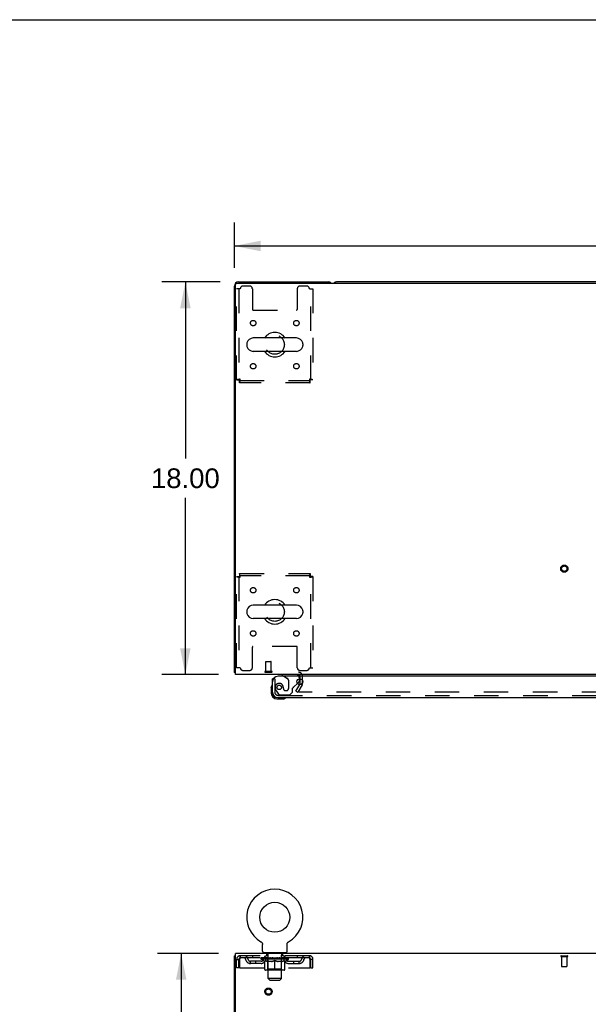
# Model space of a CAD drawing. Header units: inches. Extents: x 0 to 204, y 0 to 132.
# Tile 57 of 118: x 52 to 78, y 87 to 132. Entities that reach past the tile are written whole.
import ezdxf

# ---------------------------------------------------------------- set-up
doc = ezdxf.new("R2010")
doc.units = ezdxf.units.IN
doc.header["$LTSCALE"] = 11.243375
doc.header["$MEASUREMENT"] = 0
doc.linetypes.add('HIDDEN', pattern=[0.2, 0.1, -0.1])
doc.layers.get('0').update_dxf_attribs({"linetype": 'CONTINUOUS'})
for name, color, linetype in [('DEFAULT_2', 8, 'HIDDEN'), ('DIMENSIONS', 7, 'CONTINUOUS'), ('DOOR_ASSEMBLY', 7, 'CONTINUOUS')]:
    doc.layers.add(name, color=color, linetype=linetype)
doc.styles.get("Standard").update_dxf_attribs({"font": 'arial.ttf'})
doc.dimstyles.new('DIMSTYLE_1', dxfattribs={"dimtxt": 0.901875, "dimasz": 1.2025, "dimexe": 0.09, "dimexo": 0.07, "dimgap": 0.0375, "dimtad": 0, "dimtih": 1, "dimtoh": 1, "dimzin": 4, "dimdsep": 46, "dimtxsty": 'Standard', "dimblk": '_FILLED', "dimblk1": '_FILLED', "dimblk2": '_FILLED', "dimcen": 0.09, "dimadec": 3, "dimazin": 1, "dimtfac": 1, "dimtdec": 3, "dimtofl": 0, "dimtmove": 0, "dimatfit": 3, "dimldrblk": '_FILLED', "dimfxl": 0, "dimtolj": 1, "dimtzin": 4, "dimarcsym": 0})

# ---------------------------------------------------------------- blocks, each defined once
blk = doc.blocks.new('_FILLED')
at = {"color": 0, "linetype": 'ByBlock'}
blk.add_solid([(0, 0), (-1, 0.2), (-1, -0.2)], dxfattribs=at)
blk = doc.blocks.new('*D1')
at = {"layer": 'DIMENSIONS', "color": 2, "linetype": 'Continuous'}
for p, q in [((61.979, 120.901), (61.979, 122.982)), ((102.229, 120.901), (102.229, 122.982)), ((61.979, 121.9), (80.077, 121.9)), ((102.229, 121.9), (84.13, 121.9))]:
    blk.add_line(p, q, dxfattribs=at)
at = {"layer": 'DIMENSIONS', "color": 2, "linetype": 'Continuous', "xscale": 1.2025, "yscale": 1.2025, "zscale": 1.2025, "rotation": 180}
blk.add_blockref('_FILLED', (61.979, 121.9), dxfattribs=at)
at = {"layer": 'DIMENSIONS', "color": 2, "linetype": 'Continuous', "xscale": 1.2025, "yscale": 1.2025, "zscale": 1.2025}
blk.add_blockref('_FILLED', (102.229, 121.9), dxfattribs=at)
at = {"layer": 'DIMENSIONS', "color": 2, "linetype": 'Continuous', "insert": (82.104, 122.351), "char_height": 0.9019, "width": 3.15153, "attachment_point": 2, "line_spacing_factor": 0.9}
blk.add_mtext('40.25', dxfattribs=at)
blk = doc.blocks.new('*D7')
at = {"layer": 'DIMENSIONS', "color": 2, "linetype": 'Continuous'}
for p, q in [((61.326, 120.249), (58.649, 120.249)), ((59.731, 120.249), (59.731, 112.15)), ((59.731, 102.249), (59.731, 110.347)), ((61.249, 102.249), (58.649, 102.249))]:
    blk.add_line(p, q, dxfattribs=at)
at = {"layer": 'DIMENSIONS', "color": 2, "linetype": 'Continuous', "xscale": 1.2025, "yscale": 1.2025, "zscale": 1.2025}
for p, rotation in [((59.731, 120.249), 90), ((59.731, 102.249), 270)]:
    blk.add_blockref('_FILLED', p, dxfattribs=dict(at, rotation=rotation))
at = {"layer": 'DIMENSIONS', "color": 2, "linetype": 'Continuous', "insert": (59.731, 111.7), "char_height": 0.9019, "width": 3.15153, "attachment_point": 2, "line_spacing_factor": 0.9}
blk.add_mtext('18.00', dxfattribs=at)
blk = doc.blocks.new('*D19')
at = {"layer": 'DIMENSIONS', "color": 2, "linetype": 'Continuous'}
for p, q in [((61.249, 89.46), (58.459, 89.46)), ((59.541, 89.46), (59.541, 50.361)), ((59.541, 9.46), (59.541, 48.558)), ((61.249, 9.46), (58.459, 9.46))]:
    blk.add_line(p, q, dxfattribs=at)
at = {"layer": 'DIMENSIONS', "color": 2, "linetype": 'Continuous', "xscale": 1.2025, "yscale": 1.2025, "zscale": 1.2025}
for p, rotation in [((59.541, 89.46), 90), ((59.541, 9.46), 270)]:
    blk.add_blockref('_FILLED', p, dxfattribs=dict(at, rotation=rotation))
at = {"layer": 'DIMENSIONS', "color": 2, "linetype": 'Continuous', "insert": (59.541, 49.91), "char_height": 0.9019, "width": 3.15153, "attachment_point": 2, "line_spacing_factor": 0.9}
blk.add_mtext('80.00', dxfattribs=at)

msp = doc.modelspace()

# ---------------------------------------------------------------- linework, layer by layer
at = {"color": 7, "linetype": 'Continuous'}
for p, q in [((0, 132.275), (204.425, 132.275)), ((97.54, 120.249), (66.668, 120.249)), ((62.545, 117.417), (62.545, 117.33)), ((64.82, 117.68), (62.845, 117.68)), ((65.12, 117.417), (65.12, 117.33)), ((64.82, 117.068), (62.845, 117.068)), ((64.82, 105.43), (62.845, 105.43)), ((62.545, 105.167), (62.545, 105.08)), ((64.82, 104.818), (62.845, 104.818)), ((65.12, 105.167), (65.12, 105.08)), ((62.031, 102.353), (61.979, 102.353)), ((63.197, 89.998), (63.198, 89.998)), ((63.197, 89.998), (63.202, 89.995)), ((63.199, 89.997), (63.2, 89.996)), ((63.202, 89.995), (63.206, 89.992)), ((63.206, 89.992), (63.21, 89.989)), ((63.21, 89.99), (63.214, 89.986)), ((63.214, 89.987), (63.218, 89.983)), ((63.218, 89.983), (63.222, 89.98)), ((63.222, 89.98), (63.226, 89.977)), ((63.226, 89.977), (63.23, 89.973)), ((63.229, 89.973), (63.233, 89.969)), ((63.233, 89.969), (63.236, 89.965)), ((63.236, 89.966), (63.24, 89.961)), ((63.239, 89.962), (63.243, 89.957)), ((63.243, 89.958), (63.246, 89.953)), ((63.245, 89.953), (63.248, 89.949)), ((63.248, 89.949), (63.251, 89.945)), ((63.251, 89.945), (63.253, 89.94)), ((63.253, 89.94), (63.256, 89.936)), ((63.256, 89.936), (63.258, 89.931)), ((63.258, 89.931), (63.26, 89.926)), ((63.26, 89.927), (63.262, 89.922)), ((63.262, 89.922), (63.263, 89.917)), ((63.263, 89.917), (63.265, 89.912)), ((63.265, 89.912), (63.266, 89.907)), ((63.266, 89.907), (63.267, 89.902)), ((63.267, 89.902), (63.268, 89.897)), ((63.268, 89.897), (63.269, 89.892)), ((63.269, 89.892), (63.27, 89.887)), ((63.27, 89.559), (63.27, 89.873)), ((64.395, 89.877), (64.396, 89.882)), ((64.395, 89.877), (64.396, 89.882)), ((64.395, 89.873), (64.395, 89.877)), ((64.395, 89.559), (64.395, 89.873)), ((64.396, 89.887), (64.397, 89.892)), ((64.396, 89.882), (64.396, 89.887)), ((64.397, 89.897), (64.398, 89.902)), ((64.397, 89.892), (64.397, 89.897)), ((64.398, 89.902), (64.399, 89.907)), ((64.399, 89.907), (64.401, 89.912)), ((64.401, 89.912), (64.402, 89.917)), ((64.402, 89.917), (64.404, 89.922)), ((64.404, 89.922), (64.406, 89.927)), ((64.406, 89.926), (64.408, 89.931)), ((64.408, 89.931), (64.41, 89.936)), ((64.41, 89.936), (64.412, 89.94)), ((64.412, 89.94), (64.415, 89.945)), ((64.415, 89.945), (64.417, 89.949)), ((64.417, 89.949), (64.42, 89.953)), ((64.42, 89.953), (64.423, 89.958)), ((64.423, 89.957), (64.426, 89.962)), ((64.426, 89.961), (64.429, 89.966)), ((64.429, 89.965), (64.433, 89.969)), ((64.433, 89.969), (64.436, 89.973)), ((64.436, 89.973), (64.44, 89.977)), ((64.44, 89.977), (64.443, 89.98)), ((64.443, 89.98), (64.447, 89.983)), ((64.447, 89.983), (64.451, 89.987)), ((64.451, 89.986), (64.455, 89.99)), ((64.455, 89.989), (64.459, 89.992)), ((64.459, 89.992), (64.464, 89.995)), ((64.459, 89.992), (64.461, 89.993)), ((64.464, 89.995), (64.468, 89.998)), ((64.465, 89.996), (64.467, 89.997)), ((64.468, 89.998), (64.468, 89.998)), ((63.333, 89.49), (63.333, 89.46)), ((64.333, 89.49), (63.333, 89.49)), ((64.333, 89.49), (64.333, 89.46)), ((62.031, 89.356), (61.979, 89.356))]:
    msp.add_line(p, q, dxfattribs=at)
at = {"color": 3, "linetype": 'Continuous'}
for p, q in [((62.031, 102.249), (62.031, 120.137)), ((62.091, 120.197), (102.117, 120.197)), ((62.168, 120.249), (66.29, 120.249)), ((61.979, 102.353), (61.979, 120.06)), ((102.177, 102.249), (62.031, 102.249)), ((65, 101.844), (65, 102.051)), ((64.995, 101.828), (64.972, 101.787)), ((62.031, 86.103), (62.031, 89.46)), ((102.177, 89.46), (62.031, 89.46)), ((61.979, 9.564), (61.979, 89.356))]:
    msp.add_line(p, q, dxfattribs=at)
for points in [[(62.002, 102.333), (61.996, 102.336), (61.993, 102.337), (61.99, 102.339), (61.988, 102.34), (61.986, 102.342), (61.984, 102.343), (61.982, 102.345), (61.981, 102.347), (61.98, 102.348), (61.979, 102.35), (61.979, 102.351), (61.979, 102.353)], [(62.019, 102.321), (62.018, 102.323), (62.016, 102.324), (62.013, 102.326), (62.01, 102.328), (62.008, 102.33), (62.005, 102.331), (62.002, 102.333)]]:
    msp.add_lwpolyline(points, dxfattribs=at)
at = {"color": 7, "linetype": 'Continuous'}
msp.add_lwpolyline([(63.27, 89.887), (63.27, 89.882), (63.27, 89.877), (63.27, 89.873)], dxfattribs=at)
msp.add_circle((63.833, 91.118), 0.688, dxfattribs=at)
at = {"color": 3, "linetype": 'Continuous'}
for centre, radius, start, end in [((62.168, 120.06), 0.189, 90, 180), ((62.091, 120.137), 0.06, 90, 180), ((66.29, 120.06), 0.189, 46.487, 90), ((62.168, 102.438), 0.189, 218.2806, 223.5127), ((64.915, 102.164), 0.085, 4.0489, 90), ((64.967, 101.844), 0.033, 330, 360)]:
    msp.add_arc(centre, radius, start, end, dxfattribs=at)
at = {"color": 7, "linetype": 'Continuous'}
for centre, radius, start, end in [((66.668, 120.06), 0.189, 90, 133.4203), ((63.833, 117.374), 0.562, 32.9567, 147.0433), ((62.689, 117.417), 0.144, 164.3697, 180), ((62.845, 117.374), 0.306, 90, 164.3697), ((64.82, 117.374), 0.306, 15.6303, 90), ((64.977, 117.417), 0.144, 0, 15.6303), ((62.689, 117.33), 0.144, 180, 195.6303), ((62.845, 117.374), 0.306, 195.6303, 270), ((63.833, 117.374), 0.562, 212.956, 327.044), ((64.82, 117.374), 0.306, 270, 344.3697), ((64.977, 117.33), 0.144, 344.3697, 360), ((63.833, 105.124), 0.562, 32.9567, 147.0433), ((62.689, 105.167), 0.144, 164.3697, 180), ((62.845, 105.124), 0.306, 90, 164.3697), ((64.82, 105.124), 0.306, 15.6303, 90), ((64.977, 105.167), 0.144, 0, 15.6303), ((62.689, 105.08), 0.144, 180, 195.6303), ((62.845, 105.124), 0.306, 195.6303, 270), ((63.833, 105.124), 0.562, 212.956, 327.044), ((64.82, 105.124), 0.306, 270, 344.3697), ((64.977, 105.08), 0.144, 344.3697, 360), ((63.833, 91.118), 1.288, 299.5053, 240.4947), ((63.339, 89.559), 0.069, 180, 265), ((64.326, 89.559), 0.069, 275, 360)]:
    msp.add_arc(centre, radius, start, end, dxfattribs=at)
at = {"layer": 'DEFAULT_2', "color": 8, "linetype": 'HIDDEN'}
for p, q in [((62.083, 115.758), (62.083, 119.936)), ((62.25, 119.936), (62.083, 119.936)), ((62.187, 119.936), (62.187, 115.758)), ((62.677, 120.061), (62.375, 120.061)), ((62.802, 119.936), (62.802, 118.991)), ((64.864, 119.936), (64.864, 118.991)), ((65.291, 120.061), (64.989, 120.061)), ((65.416, 119.936), (65.583, 119.936)), ((65.479, 115.758), (65.479, 119.936)), ((65.583, 119.936), (65.583, 115.758)), ((62.832, 118.961), (64.834, 118.961)), ((62.083, 115.758), (62.187, 115.758)), ((62.217, 115.624), (62.217, 115.728)), ((62.217, 115.728), (65.449, 115.728)), ((65.449, 115.624), (62.217, 115.624)), ((65.449, 115.624), (65.449, 115.728)), ((65.583, 115.758), (65.479, 115.758)), ((62.083, 102.561), (62.083, 106.74)), ((62.083, 106.74), (62.187, 106.74)), ((62.187, 106.74), (62.187, 102.561)), ((62.217, 106.874), (62.217, 106.77)), ((62.217, 106.874), (65.449, 106.874)), ((65.449, 106.77), (62.217, 106.77)), ((65.449, 106.874), (65.449, 106.77)), ((65.479, 102.561), (65.479, 106.74)), ((65.583, 106.74), (65.479, 106.74)), ((65.583, 106.74), (65.583, 102.561)), ((62.802, 102.561), (62.802, 103.506)), ((64.834, 103.536), (62.832, 103.536)), ((64.864, 102.561), (64.864, 103.506)), ((62.25, 102.561), (62.083, 102.561)), ((63.418, 102.396), (63.418, 102.843)), ((63.428, 102.853), (63.656, 102.853)), ((63.666, 102.396), (63.666, 102.843)), ((65.416, 102.561), (65.583, 102.561)), ((62.375, 102.436), (62.677, 102.436)), ((63.4, 102.396), (63.684, 102.396)), ((63.4, 102.353), (63.684, 102.353)), ((64.989, 102.436), (65.291, 102.436)), ((65, 102.051), (65, 102.164)), ((65.104, 101.844), (65.104, 102.164)), ((64.799, 101.488), (64.972, 101.787)), ((65.085, 101.776), (64.889, 101.436)), ((64.799, 101.488), (64.889, 101.436)), ((99.272, 101.436), (64.935, 101.436)), ((63.205, 89.993), (63.206, 89.992)), ((63.43, 89.49), (63.43, 89.46)), ((63.468, 89.4), (63.468, 89.48)), ((64.198, 89.4), (64.198, 89.48)), ((64.236, 89.49), (64.236, 89.46)), ((62.083, 88.793), (62.083, 89.189)), ((62.083, 89.189), (62.187, 89.189)), ((62.187, 88.793), (62.187, 89.189)), ((62.217, 89.189), (62.217, 88.793)), ((62.25, 89.356), (62.25, 89.252)), ((65.416, 89.356), (62.25, 89.356)), ((65.416, 89.252), (62.25, 89.252)), ((62.718, 89.001), (62.718, 89.105)), ((63.201, 89.105), (62.718, 89.105)), ((63.201, 89.001), (62.718, 89.001)), ((62.802, 89.356), (62.802, 89.252)), ((62.968, 89.001), (62.968, 89.105)), ((63.2, 89.205), (63.2, 89.252)), ((63.359, 89.093), (63.2, 89.205)), ((64.466, 89.205), (63.2, 89.205)), ((63.209, 89.245), (63.209, 89.252)), ((63.218, 89.242), (63.218, 89.245)), ((63.218, 89.242), (64.448, 89.242)), ((63.227, 89.242), (63.227, 89.245)), ((63.228, 89.242), (63.228, 89.245)), ((63.238, 89.245), (63.238, 89.252)), ((63.254, 89.242), (63.254, 89.245)), ((63.256, 89.242), (63.256, 89.245)), ((63.284, 89.245), (63.284, 89.252)), ((63.299, 89.242), (63.299, 89.245)), ((63.302, 89.242), (63.302, 89.245)), ((63.506, 89.245), (63.304, 89.245)), ((63.348, 89.245), (63.348, 89.252)), ((63.349, 89.242), (63.349, 89.245)), ((63.35, 89.242), (63.35, 89.245)), ((63.353, 89.242), (63.353, 89.245)), ((63.359, 89.093), (63.369, 89.093)), ((63.36, 89.242), (63.36, 89.245)), ((63.36, 89.242), (63.36, 89.245)), ((63.363, 89.242), (63.363, 89.245)), ((63.367, 89.242), (63.367, 89.246)), ((63.369, 88.73), (63.369, 89.137)), ((63.371, 89.242), (63.371, 89.245)), ((63.385, 89.242), (63.385, 89.245)), ((63.395, 89.252), (63.395, 89.356)), ((63.403, 89.242), (63.403, 89.245)), ((63.404, 89.242), (63.404, 89.247)), ((63.424, 89.242), (63.424, 89.245)), ((63.424, 89.242), (63.424, 89.245)), ((63.426, 89.245), (63.426, 89.252)), ((63.435, 89.242), (63.435, 89.245)), ((63.44, 89.242), (63.44, 89.245)), ((63.449, 89.242), (63.449, 89.245)), ((63.46, 89.242), (63.46, 89.249)), ((63.476, 89.242), (63.476, 89.245)), ((63.538, 89.39), (63.478, 89.39)), ((63.479, 89.242), (63.479, 89.245)), ((63.506, 89.242), (63.506, 89.245)), ((63.573, 89.245), (63.511, 89.245)), ((63.691, 89.093), (63.512, 89.093)), ((63.516, 89.245), (63.516, 89.252)), ((63.52, 88.733), (63.52, 89.202)), ((63.523, 89.242), (63.523, 89.245)), ((63.528, 89.242), (63.528, 89.245)), ((63.533, 88.309), (63.533, 89.38)), ((63.534, 89.242), (63.534, 89.25)), ((63.538, 89.242), (63.538, 89.245)), ((63.549, 89.242), (63.549, 89.245)), ((63.573, 89.242), (63.573, 89.245)), ((63.648, 89.245), (63.589, 89.245)), ((63.609, 89.242), (63.609, 89.245)), ((63.616, 89.245), (63.616, 89.252)), ((63.62, 89.242), (63.62, 89.245)), ((63.622, 89.242), (63.622, 89.251)), ((63.625, 89.242), (63.625, 89.245)), ((63.632, 89.242), (63.632, 89.245)), ((63.648, 89.242), (63.648, 89.245)), ((63.728, 89.245), (63.674, 89.245)), ((63.687, 89.242), (63.687, 89.245)), ((63.718, 89.245), (63.833, 89.252)), ((63.723, 89.245), (63.723, 89.252)), ((63.723, 89.251), (63.723, 89.252)), ((63.723, 89.245), (63.723, 89.251)), ((63.723, 89.242), (63.723, 89.245)), ((63.727, 89.242), (63.727, 89.245)), ((63.728, 89.242), (63.728, 89.245)), ((63.729, 89.242), (63.729, 89.245)), ((63.812, 89.245), (63.764, 89.245)), ((63.769, 89.242), (63.769, 89.245)), ((63.812, 89.242), (63.812, 89.245)), ((63.83, 89.245), (63.83, 89.245)), ((63.83, 89.242), (63.83, 89.245)), ((63.83, 89.242), (63.83, 89.245)), ((63.833, 89.245), (63.833, 89.252)), ((63.833, 88.693), (63.833, 89.137)), ((63.835, 89.242), (63.835, 89.245)), ((63.835, 89.242), (63.835, 89.245)), ((63.835, 89.245), (63.835, 89.245)), ((63.837, 89.245), (63.902, 89.245)), ((63.854, 89.242), (63.854, 89.245)), ((63.87, 89.245), (63.87, 89.249)), ((63.87, 89.249), (63.947, 89.245)), ((63.891, 89.245), (63.891, 89.248)), ((63.896, 89.242), (63.896, 89.245)), ((63.937, 89.242), (63.937, 89.245)), ((63.937, 89.242), (63.937, 89.245)), ((63.937, 89.245), (63.992, 89.245)), ((63.938, 89.242), (63.938, 89.245)), ((63.942, 89.251), (63.943, 89.252)), ((63.942, 89.245), (63.942, 89.251)), ((63.942, 89.242), (63.942, 89.245)), ((63.943, 89.245), (63.943, 89.252)), ((64.154, 89.093), (63.974, 89.093)), ((63.979, 89.242), (63.979, 89.245)), ((64.018, 89.242), (64.018, 89.245)), ((64.018, 89.245), (64.077, 89.245)), ((64.033, 89.242), (64.033, 89.245)), ((64.041, 89.242), (64.041, 89.245)), ((64.043, 89.242), (64.043, 89.251)), ((64.046, 89.242), (64.046, 89.245)), ((64.049, 89.245), (64.049, 89.252)), ((64.057, 89.242), (64.057, 89.245)), ((64.093, 89.242), (64.093, 89.245)), ((64.093, 89.245), (64.155, 89.245)), ((64.117, 89.242), (64.117, 89.245)), ((64.188, 89.39), (64.128, 89.39)), ((64.128, 89.242), (64.128, 89.245)), ((64.132, 89.242), (64.132, 89.25)), ((64.133, 88.309), (64.133, 89.38)), ((64.138, 89.242), (64.138, 89.245)), ((64.143, 89.242), (64.143, 89.245)), ((64.146, 88.733), (64.146, 89.202)), ((64.149, 89.245), (64.149, 89.252)), ((64.16, 89.242), (64.16, 89.245)), ((64.16, 89.245), (64.361, 89.245)), ((64.187, 89.242), (64.187, 89.245)), ((64.19, 89.242), (64.19, 89.245)), ((64.205, 89.242), (64.205, 89.249)), ((64.217, 89.242), (64.217, 89.245)), ((64.226, 89.242), (64.226, 89.245)), ((64.23, 89.242), (64.23, 89.245)), ((64.24, 89.245), (64.24, 89.252)), ((64.241, 89.242), (64.241, 89.245)), ((64.241, 89.242), (64.241, 89.245)), ((64.262, 89.242), (64.262, 89.247)), ((64.262, 89.242), (64.262, 89.245)), ((64.27, 89.252), (64.27, 89.356)), ((64.28, 89.242), (64.28, 89.245)), ((64.294, 89.242), (64.294, 89.245)), ((64.296, 88.73), (64.296, 89.137)), ((64.296, 89.093), (64.307, 89.093)), ((64.299, 89.242), (64.299, 89.246)), ((64.302, 89.242), (64.302, 89.245)), ((64.306, 89.242), (64.306, 89.245)), ((64.306, 89.242), (64.306, 89.245)), ((64.307, 89.093), (64.466, 89.205)), ((64.313, 89.242), (64.313, 89.245)), ((64.316, 89.242), (64.316, 89.245)), ((64.317, 89.242), (64.317, 89.245)), ((64.318, 89.245), (64.318, 89.252)), ((64.364, 89.242), (64.364, 89.245)), ((64.367, 89.242), (64.367, 89.245)), ((64.381, 89.245), (64.381, 89.252)), ((64.41, 89.242), (64.41, 89.245)), ((64.412, 89.242), (64.412, 89.245)), ((64.428, 89.245), (64.428, 89.252)), ((64.438, 89.242), (64.438, 89.245)), ((64.439, 89.242), (64.439, 89.245)), ((64.448, 89.242), (64.448, 89.245)), ((64.456, 89.245), (64.456, 89.252)), ((64.464, 89.105), (64.947, 89.105)), ((64.464, 89.001), (64.947, 89.001)), ((64.466, 89.205), (64.466, 89.252)), ((64.697, 89.001), (64.697, 89.105)), ((64.864, 89.356), (64.864, 89.252)), ((64.947, 89.001), (64.947, 89.105)), ((65.416, 89.252), (65.416, 89.356)), ((65.449, 88.793), (65.449, 89.189)), ((65.479, 88.793), (65.479, 89.189)), ((65.583, 89.189), (65.479, 89.189)), ((65.583, 88.793), (65.583, 89.189)), ((76.962, 89.356), (77.246, 89.356)), ((76.962, 89.313), (77.246, 89.313)), ((76.98, 89.313), (76.98, 88.866)), ((77.228, 89.313), (77.228, 88.866)), ((62.187, 88.793), (62.083, 88.793)), ((62.217, 88.793), (65.449, 88.793)), ((64.259, 88.693), (63.406, 88.693)), ((63.52, 88.733), (63.48, 88.693)), ((64.146, 88.733), (63.52, 88.733)), ((64.146, 88.733), (64.185, 88.693)), ((65.479, 88.793), (65.583, 88.793)), ((76.99, 88.856), (77.218, 88.856)), ((63.602, 88.24), (63.533, 88.309)), ((64.133, 88.309), (63.533, 88.309)), ((63.602, 88.24), (64.064, 88.24)), ((64.064, 88.24), (64.133, 88.309))]:
    msp.add_line(p, q, dxfattribs=at)
for points in [[(62.25, 115.791), (62.231, 115.788), (62.213, 115.786), (62.195, 115.784), (62.177, 115.781), (62.161, 115.779), (62.146, 115.776), (62.132, 115.774), (62.119, 115.772), (62.108, 115.769), (62.099, 115.767), (62.092, 115.765), (62.087, 115.762), (62.084, 115.76), (62.083, 115.758)], [(62.25, 115.791), (62.243, 115.788), (62.236, 115.786), (62.229, 115.784), (62.222, 115.781), (62.216, 115.779), (62.21, 115.776), (62.205, 115.774), (62.201, 115.772), (62.196, 115.769), (62.193, 115.767), (62.19, 115.765), (62.188, 115.762), (62.187, 115.76), (62.187, 115.758)], [(62.217, 115.624), (62.219, 115.625), (62.221, 115.628), (62.224, 115.633), (62.226, 115.64), (62.229, 115.649), (62.231, 115.66), (62.233, 115.673), (62.236, 115.686), (62.238, 115.702), (62.24, 115.718), (62.243, 115.735), (62.245, 115.753), (62.247, 115.772), (62.25, 115.791)], [(62.217, 115.728), (62.219, 115.728), (62.221, 115.729), (62.224, 115.731), (62.226, 115.734), (62.229, 115.737), (62.231, 115.741), (62.233, 115.746), (62.236, 115.751), (62.238, 115.757), (62.24, 115.763), (62.243, 115.77), (62.245, 115.777), (62.247, 115.784), (62.25, 115.791)], [(65.479, 115.758), (65.478, 115.76), (65.477, 115.762), (65.475, 115.765), (65.473, 115.767), (65.469, 115.769), (65.465, 115.772), (65.46, 115.774), (65.455, 115.776), (65.449, 115.779), (65.443, 115.781), (65.437, 115.784), (65.43, 115.786), (65.423, 115.788), (65.416, 115.791)], [(65.416, 115.791), (65.418, 115.772), (65.42, 115.753), (65.423, 115.735), (65.425, 115.718), (65.428, 115.702), (65.43, 115.686), (65.432, 115.673), (65.435, 115.66), (65.437, 115.649), (65.439, 115.64), (65.442, 115.633), (65.444, 115.628), (65.446, 115.625), (65.449, 115.624)], [(65.583, 115.758), (65.582, 115.76), (65.579, 115.762), (65.573, 115.765), (65.566, 115.767), (65.557, 115.769), (65.546, 115.772), (65.534, 115.774), (65.52, 115.776), (65.505, 115.779), (65.488, 115.781), (65.471, 115.784), (65.453, 115.786), (65.434, 115.788), (65.416, 115.791)], [(65.416, 115.791), (65.418, 115.784), (65.42, 115.777), (65.423, 115.77), (65.425, 115.763), (65.428, 115.757), (65.43, 115.751), (65.432, 115.746), (65.435, 115.741), (65.437, 115.737), (65.439, 115.734), (65.442, 115.731), (65.444, 115.729), (65.446, 115.728), (65.449, 115.728)], [(62.083, 106.74), (62.084, 106.737), (62.087, 106.735), (62.092, 106.733), (62.099, 106.73), (62.108, 106.728), (62.119, 106.725), (62.132, 106.723), (62.146, 106.721), (62.161, 106.718), (62.177, 106.716), (62.195, 106.714), (62.213, 106.711), (62.231, 106.709), (62.25, 106.707)], [(62.187, 106.74), (62.187, 106.737), (62.188, 106.735), (62.19, 106.733), (62.193, 106.73), (62.196, 106.728), (62.201, 106.725), (62.205, 106.723), (62.21, 106.721), (62.216, 106.718), (62.222, 106.716), (62.229, 106.714), (62.236, 106.711), (62.243, 106.709), (62.25, 106.707)], [(62.25, 106.707), (62.247, 106.725), (62.245, 106.744), (62.243, 106.762), (62.24, 106.779), (62.238, 106.795), (62.236, 106.811), (62.233, 106.825), (62.231, 106.837), (62.229, 106.848), (62.226, 106.857), (62.224, 106.864), (62.221, 106.869), (62.219, 106.873), (62.217, 106.874)], [(62.25, 106.707), (62.247, 106.714), (62.245, 106.721), (62.243, 106.727), (62.24, 106.734), (62.238, 106.74), (62.236, 106.746), (62.233, 106.751), (62.231, 106.756), (62.229, 106.76), (62.226, 106.763), (62.224, 106.766), (62.221, 106.768), (62.219, 106.769), (62.217, 106.77)], [(65.449, 106.874), (65.446, 106.873), (65.444, 106.869), (65.442, 106.864), (65.439, 106.857), (65.437, 106.848), (65.435, 106.837), (65.432, 106.825), (65.43, 106.811), (65.428, 106.795), (65.425, 106.779), (65.423, 106.762), (65.42, 106.744), (65.418, 106.725), (65.416, 106.707)], [(65.449, 106.77), (65.446, 106.769), (65.444, 106.768), (65.442, 106.766), (65.439, 106.763), (65.437, 106.76), (65.435, 106.756), (65.432, 106.751), (65.43, 106.746), (65.428, 106.74), (65.425, 106.734), (65.423, 106.727), (65.42, 106.721), (65.418, 106.714), (65.416, 106.707)], [(65.416, 106.707), (65.423, 106.709), (65.43, 106.711), (65.437, 106.714), (65.443, 106.716), (65.449, 106.718), (65.455, 106.721), (65.46, 106.723), (65.465, 106.725), (65.469, 106.728), (65.473, 106.73), (65.475, 106.733), (65.477, 106.735), (65.478, 106.737), (65.479, 106.74)], [(65.416, 106.707), (65.434, 106.709), (65.453, 106.711), (65.471, 106.714), (65.488, 106.716), (65.505, 106.718), (65.52, 106.721), (65.534, 106.723), (65.546, 106.725), (65.557, 106.728), (65.566, 106.73), (65.573, 106.733), (65.579, 106.735), (65.582, 106.737), (65.583, 106.74)], [(64.917, 101.461), (64.917, 101.46), (64.916, 101.458), (64.916, 101.456), (64.915, 101.454), (64.915, 101.453)], [(64.915, 101.453), (64.915, 101.453), (64.916, 101.451), (64.916, 101.449), (64.917, 101.447), (64.917, 101.446), (64.918, 101.444), (64.919, 101.443), (64.921, 101.442), (64.922, 101.44), (64.924, 101.439), (64.926, 101.438)], [(64.935, 101.436), (64.933, 101.436), (64.931, 101.436), (64.929, 101.437), (64.927, 101.437), (64.926, 101.438)], [(62.25, 89.356), (62.247, 89.354), (62.245, 89.351), (62.243, 89.346), (62.24, 89.339), (62.238, 89.33), (62.236, 89.319), (62.233, 89.307), (62.231, 89.293), (62.229, 89.277), (62.226, 89.261), (62.224, 89.244), (62.221, 89.226), (62.219, 89.207), (62.217, 89.189)], [(62.25, 89.252), (62.247, 89.251), (62.245, 89.25), (62.243, 89.248), (62.24, 89.245), (62.238, 89.242), (62.236, 89.238), (62.233, 89.233), (62.231, 89.228), (62.229, 89.222), (62.226, 89.216), (62.224, 89.209), (62.221, 89.203), (62.219, 89.196), (62.217, 89.189)], [(63.369, 89.137), (63.395, 89.127), (63.42, 89.118), (63.445, 89.11), (63.47, 89.103), (63.495, 89.098), (63.519, 89.093)], [(63.512, 89.093), (63.488, 89.098), (63.465, 89.104), (63.441, 89.11), (63.418, 89.118), (63.394, 89.126), (63.369, 89.136)], [(63.682, 89.093), (63.707, 89.098), (63.732, 89.103), (63.756, 89.11), (63.782, 89.118), (63.807, 89.127), (63.833, 89.137)], [(63.833, 89.135), (63.808, 89.126), (63.785, 89.117), (63.761, 89.11), (63.738, 89.103), (63.715, 89.098), (63.691, 89.093)], [(63.833, 89.137), (63.859, 89.127), (63.884, 89.118), (63.909, 89.11), (63.934, 89.103), (63.959, 89.098), (63.984, 89.093)], [(63.974, 89.093), (63.951, 89.098), (63.927, 89.103), (63.904, 89.11), (63.881, 89.117), (63.857, 89.126), (63.833, 89.135)], [(64.146, 89.093), (64.171, 89.098), (64.196, 89.103), (64.221, 89.11), (64.245, 89.118), (64.271, 89.127), (64.296, 89.137)], [(64.296, 89.136), (64.272, 89.126), (64.248, 89.118), (64.224, 89.11), (64.2, 89.103), (64.177, 89.098), (64.154, 89.093)], [(65.449, 89.189), (65.446, 89.207), (65.444, 89.226), (65.442, 89.244), (65.439, 89.261), (65.437, 89.277), (65.435, 89.293), (65.432, 89.307), (65.43, 89.319), (65.428, 89.33), (65.425, 89.339), (65.423, 89.346), (65.42, 89.351), (65.418, 89.354), (65.416, 89.356)], [(65.449, 89.189), (65.446, 89.196), (65.444, 89.203), (65.442, 89.209), (65.439, 89.216), (65.437, 89.222), (65.435, 89.228), (65.432, 89.233), (65.43, 89.238), (65.428, 89.242), (65.425, 89.245), (65.423, 89.248), (65.42, 89.25), (65.418, 89.251), (65.416, 89.252)]]:
    msp.add_lwpolyline(points, dxfattribs=at)
for centre, radius in [((62.843, 118.363), 0.125), ((64.822, 118.363), 0.125), ((63.833, 117.374), 0.438), ((62.843, 116.384), 0.125), ((64.822, 116.384), 0.125), ((77.104, 107.103), 0.164), ((77.104, 107.103), 0.124), ((62.843, 106.113), 0.125), ((64.822, 106.113), 0.125), ((63.833, 105.124), 0.438), ((62.843, 104.134), 0.125), ((64.822, 104.134), 0.125), ((63.542, 87.71), 0.164), ((63.542, 87.71), 0.124)]:
    msp.add_circle(centre, radius, dxfattribs=at)
for centre, radius, start, end in [((62.375, 119.936), 0.125, 90, 180), ((62.677, 119.936), 0.125, 0, 90), ((64.989, 119.936), 0.125, 90, 180), ((65.291, 119.936), 0.125, 0, 90), ((62.832, 118.991), 0.03, 180, 270), ((64.834, 118.991), 0.03, 270, 360), ((62.832, 103.506), 0.03, 90, 180), ((64.834, 103.506), 0.03, 0, 90), ((62.375, 102.561), 0.125, 180, 270), ((62.677, 102.561), 0.125, 270, 360), ((63.428, 102.843), 0.01, 90, 180), ((63.656, 102.843), 0.01, 0, 90), ((64.989, 102.561), 0.125, 180, 270), ((65.291, 102.561), 0.125, 270, 360), ((63.4, 102.374), 0.0215, 90, 270), ((63.684, 102.374), 0.0215, 270, 90), ((64.915, 102.164), 0.189, 0, 90), ((64.967, 101.844), 0.137, 330, 360), ((63.339, 89.559), 0.069, 265, 270), ((63.458, 89.48), 0.01, 0, 90), ((63.478, 89.4), 0.01, 180, 270), ((64.188, 89.4), 0.01, 270, 360), ((64.208, 89.48), 0.01, 90, 180), ((64.326, 89.559), 0.069, 270, 275), ((62.25, 89.189), 0.167, 90, 180), ((62.25, 89.189), 0.063, 90, 180), ((62.429, 89.189), 0.167, 8.0716, 90), ((62.43, 89.189), 0.0625, 7.9863, 90), ((62.718, 89.23), 0.229, 187.9863, 270), ((62.718, 89.23), 0.125, 188.0716, 270), ((63.201, 89.23), 0.125, 270, 351.9284), ((63.201, 89.23), 0.229, 270, 352.0137), ((63.49, 89.189), 0.167, 90, 171.9284), ((63.49, 89.189), 0.0625, 90, 172.0137), ((63.48, 89.202), 0.0398, 0, 90), ((63.523, 89.38), 0.01, 0, 90), ((64.143, 89.38), 0.01, 90, 180), ((64.185, 89.202), 0.0398, 90, 180), ((64.175, 89.189), 0.167, 8.0716, 90), ((64.176, 89.189), 0.0625, 7.9863, 90), ((64.464, 89.23), 0.229, 187.9863, 270), ((64.464, 89.23), 0.125, 188.0716, 270), ((64.947, 89.23), 0.125, 270, 351.9284), ((64.947, 89.23), 0.229, 270, 352.0137), ((65.236, 89.189), 0.167, 90, 171.9284), ((65.236, 89.189), 0.0625, 90, 172.0137), ((65.416, 89.189), 0.167, 0, 90), ((65.416, 89.189), 0.063, 0, 90), ((76.962, 89.334), 0.0215, 90, 270), ((77.246, 89.334), 0.0215, 270, 90), ((63.406, 88.73), 0.0371, 180, 270), ((64.259, 88.73), 0.0371, 270, 360), ((76.99, 88.866), 0.01, 180, 270), ((77.218, 88.866), 0.01, 270, 360)]:
    msp.add_arc(centre, radius, start, end, dxfattribs=at)
for centre, major_axis, ratio, start_param, end_param in [((63.18, 89.24), (0.198, 0), 0.060556, 0.430652, 1.470503), ((63.833, 89.252), (0.633, 0.007), 0.05963, 2.96643, 3.140963), ((63.833, 89.252), (0.633, 0), 0.060556, -3.141593, -2.96706), ((63.18, 89.233), (0.198, 0.002), 0.05963, 1.376596, 1.469874), ((63.155, 89.24), (0.198, 0.002), 0.05963, 0.25549, 1.295341), ((63.224, 89.24), (0.198, -0.002), 0.05963, 0.605815, 1.645666), ((63.833, 89.252), (0.633, 0.013), 0.05688, 2.791345, 2.965878), ((63.833, 89.252), (0.633, -0.007), 0.05963, -2.96643, -2.791898), ((63.224, 89.233), (0.198, 0), 0.060556, 1.551758, 1.645036), ((63.155, 89.233), (0.198, 0.004), 0.05688, 1.20151, 1.294789), ((63.225, 89.235), (0.164, 0.002), 0.05963, 1.065228, 1.614276), ((63.205, 89.235), (0.164, 0.003), 0.05688, 0.890143, 1.43919), ((63.263, 89.235), (0.164, 0), 0.060556, 1.240391, 1.789438), ((63.152, 89.24), (0.198, 0.004), 0.05688, 0.080405, 1.120256), ((63.286, 89.24), (0.198, -0.004), 0.05688, 0.7809, 1.820751), ((63.833, 89.252), (0.633, 0.019), 0.052395, 2.616403, 2.790936), ((63.833, 89.252), (0.633, -0.013), 0.05688, -2.791345, -2.616812), ((63.286, 89.233), (0.198, -0.002), 0.05963, 1.72692, 1.820198), ((63.152, 89.233), (0.198, 0.006), 0.052395, 1.026568, 1.119847), ((63.205, 89.235), (0.164, 0.005), 0.052395, 0.715201, 1.264248), ((63.319, 89.235), (0.164, -0.002), 0.05963, 1.415553, 1.9646), ((63.366, 89.24), (0.198, -0.006), 0.052395, 0.955842, 1.995693), ((63.833, 89.252), (0.633, 0.025), 0.046319, 2.441654, 2.616187), ((63.833, 89.252), (0.633, -0.019), 0.052395, -2.616403, -2.44187), ((63.169, 89.24), (0.198, 0.006), 0.052395, -0.094537, 0.945314), ((63.366, 89.233), (0.198, -0.004), 0.05688, 1.902006, 1.995284), ((63.169, 89.233), (0.198, 0.008), 0.046319, 0.851819, 0.945098), ((63.223, 89.235), (0.164, 0.006), 0.046319, 0.540452, 1.089499), ((63.39, 89.235), (0.164, -0.003), 0.05688, 1.590638, 2.139686), ((63.459, 89.24), (0.198, -0.008), 0.046319, 1.130591, 2.170442), ((63.833, 89.252), (0.633, 0.029), 0.038841, 2.267123, 2.441656), ((63.833, 89.252), (0.633, -0.025), 0.046319, -2.441654, -2.267121), ((63.206, 89.24), (0.198, 0.008), 0.046319, -0.269286, 0.770565), ((63.459, 89.233), (0.198, -0.006), 0.052395, 2.076947, 2.170226), ((63.206, 89.233), (0.198, 0.009), 0.038841, 0.677289, 0.770567), ((63.26, 89.235), (0.164, 0.008), 0.038841, 0.365921, 0.914969), ((63.474, 89.235), (0.164, -0.005), 0.052395, 1.76558, 2.314627), ((63.564, 89.24), (0.198, -0.009), 0.038841, 1.305122, 2.344973), ((63.833, 89.252), (0.633, 0.033), 0.030195, 2.09281, 2.267343), ((63.262, 89.24), (0.198, 0.009), 0.038841, -0.443817, 0.596034), ((63.833, 89.252), (0.633, -0.029), 0.038841, -2.267123, -2.092591), ((63.564, 89.233), (0.198, -0.008), 0.046319, 2.251696, 2.344975), ((63.262, 89.233), (0.198, 0.01), 0.030195, 0.502975, 0.596254), ((63.314, 89.235), (0.164, 0.009), 0.030195, 0.191608, 0.740655), ((63.57, 89.235), (0.164, -0.006), 0.046319, 1.940329, 2.489376), ((63.335, 89.24), (0.198, 0.01), 0.030195, -0.61813, 0.421721), ((63.677, 89.24), (0.198, -0.01), 0.030195, 1.479435, 2.519286), ((63.833, 89.252), (0.633, 0.036), 0.020645, 1.918687, 2.09322), ((63.833, 89.252), (0.633, -0.033), 0.030195, -2.09281, -1.918277), ((63.677, 89.233), (0.198, -0.009), 0.038841, 2.426227, 2.519505), ((63.335, 89.233), (0.198, 0.011), 0.020645, 0.328852, 0.422131), ((63.384, 89.235), (0.164, 0.009), 0.020645, 0.017485, 0.566532), ((63.673, 89.235), (0.164, -0.008), 0.038841, 2.11486, 2.663907), ((63.424, 89.24), (0.198, 0.011), 0.020645, -0.792253, 0.247598), ((63.795, 89.24), (0.198, -0.011), 0.020645, 1.653558, 2.693409), ((63.833, 89.252), (0.633, 0.038), 0.010478, 1.744704, 1.919237), ((63.833, 89.252), (0.633, -0.036), 0.020645, -1.918687, -1.744154), ((63.795, 89.233), (0.198, -0.01), 0.030195, 2.60054, 2.693819), ((63.424, 89.233), (0.198, 0.012), 0.010478, 0.154869, 0.248148), ((63.468, 89.235), (0.164, 0.01), 0.010478, 6.126688, 6.675735), ((63.782, 89.235), (0.164, -0.009), 0.030195, 2.289173, 2.83822), ((63.525, 89.24), (0.198, 0.012), 0.010478, -0.966236, -0.000846), ((63.914, 89.24), (0.198, -0.012), 0.010478, 1.827541, 2.867392), ((63.833, 89.252), (0.633, -0.038), 0.010478, -1.744704, -1.563007), ((63.914, 89.233), (0.198, -0.011), 0.020645, 2.774664, 2.867942), ((63.892, 89.235), (0.164, -0.009), 0.020645, 2.463296, 3.012344), ((63.752, 89.24), (0.198, 0.012), 0.010478, 0.274201, 1.314052), ((63.666, 89.235), (0.164, 0.01), 0.010478, -0.000483, 0.504314), ((63.636, 89.233), (0.198, 0.012), 0.010478, 0.099668, 0.192946), ((63.833, 89.252), (0.633, 0.038), 0.010478, -1.571421, -1.396888), ((64.03, 89.233), (0.198, -0.012), 0.010478, 2.74231, 2.948646), ((64, 89.235), (0.164, -0.01), 0.010478, 2.637279, 3.14189), ((63.871, 89.24), (0.198, 0.011), 0.020645, 0.448184, 1.488034), ((63.774, 89.235), (0.164, 0.009), 0.020645, 0.129249, 0.678296), ((63.752, 89.233), (0.198, 0.011), 0.020645, 0.273651, 0.366929), ((64.14, 89.24), (0.198, -0.012), 0.010478, -3.140747, -2.175357), ((63.833, 89.252), (0.633, 0.036), 0.020645, -1.397439, -1.222906), ((63.833, 89.252), (0.633, -0.038), 0.010478, 1.222355, 1.396888), ((63.989, 89.24), (0.198, 0.01), 0.030195, 0.622307, 1.662158), ((63.884, 89.235), (0.164, 0.009), 0.030195, 0.303372, 0.852419), ((64.197, 89.235), (0.164, -0.01), 0.010478, 2.749043, 3.29809), ((64.241, 89.24), (0.198, -0.011), 0.020645, 2.893995, 3.933846), ((63.871, 89.233), (0.198, 0.01), 0.030195, 0.447774, 0.541052), ((64.241, 89.233), (0.198, -0.012), 0.010478, 2.893445, 2.986723), ((63.833, 89.252), (0.633, 0.033), 0.030195, -1.223315, -1.048783), ((64.102, 89.24), (0.198, 0.009), 0.038841, 0.79662, 1.836471), ((63.833, 89.252), (0.633, -0.036), 0.020645, 1.048373, 1.222906), ((63.992, 89.235), (0.164, 0.008), 0.038841, 0.477686, 1.026733), ((64.281, 89.235), (0.164, -0.009), 0.020645, 2.57506, 3.124108), ((64.33, 89.24), (0.198, -0.01), 0.030195, 2.719872, 3.759723), ((64.206, 89.24), (0.198, 0.008), 0.046319, 0.971151, 2.011002), ((63.989, 89.233), (0.198, 0.009), 0.038841, 0.622087, 0.715366), ((64.33, 89.233), (0.198, -0.011), 0.020645, 2.719462, 2.812741), ((63.833, 89.252), (0.633, 0.029), 0.038841, -1.049002, -0.874469), ((63.833, 89.252), (0.633, -0.033), 0.030195, 0.87425, 1.048783), ((64.096, 89.235), (0.164, 0.006), 0.046319, 0.652216, 1.201263), ((64.3, 89.24), (0.198, 0.006), 0.052395, 1.1459, 2.185751), ((64.351, 89.235), (0.164, -0.009), 0.030195, 2.400937, 2.949985), ((64.404, 89.24), (0.198, -0.009), 0.038841, 2.545558, 3.585409), ((64.191, 89.235), (0.164, 0.005), 0.052395, 0.826965, 1.376012), ((64.102, 89.233), (0.198, 0.008), 0.046319, 0.796618, 0.889896), ((64.404, 89.233), (0.198, -0.01), 0.030195, 2.545339, 2.638617), ((64.379, 89.24), (0.198, 0.004), 0.05688, 1.320842, 2.360692), ((63.833, 89.252), (0.633, 0.025), 0.046319, -0.874471, -0.699939), ((63.833, 89.252), (0.633, -0.029), 0.038841, 0.699936, 0.874469), ((64.46, 89.24), (0.198, -0.008), 0.046319, 2.371028, 3.410879), ((64.406, 89.235), (0.164, -0.008), 0.038841, 2.226624, 2.775671), ((64.442, 89.24), (0.198, 0.002), 0.05963, 1.495927, 2.535778), ((64.276, 89.235), (0.164, 0.003), 0.05688, 1.001907, 1.550954), ((64.497, 89.24), (0.198, -0.006), 0.052395, 2.196279, 3.23613), ((64.206, 89.233), (0.198, 0.006), 0.052395, 0.971367, 1.064645), ((64.442, 89.235), (0.164, -0.006), 0.046319, 2.052093, 2.601141), ((64.486, 89.24), (0.198, 0), 0.060556, 1.671089, 2.71094), ((64.46, 89.233), (0.198, -0.009), 0.038841, 2.371026, 2.464304), ((64.514, 89.24), (0.198, -0.004), 0.05688, 2.021337, 3.061188), ((63.833, 89.252), (0.633, 0.019), 0.052395, -0.699723, -0.52519), ((64.51, 89.24), (0.198, -0.002), 0.05963, 1.846251, 2.886102), ((63.833, 89.252), (0.633, -0.025), 0.046319, 0.525406, 0.699939), ((64.347, 89.235), (0.164, 0.002), 0.05963, 1.176993, 1.72604), ((64.461, 89.235), (0.164, -0.005), 0.052395, 1.877344, 2.426392), ((64.402, 89.235), (0.164, 0), 0.060556, 1.352155, 1.901202), ((64.46, 89.235), (0.164, -0.003), 0.05688, 1.702402, 2.25145), ((64.441, 89.235), (0.164, -0.002), 0.05963, 1.527317, 2.076364), ((64.3, 89.233), (0.198, 0.004), 0.05688, 1.146309, 1.239587), ((64.497, 89.233), (0.198, -0.008), 0.046319, 2.196495, 2.289773), ((63.833, 89.252), (0.633, 0.013), 0.05688, -0.524781, -0.350248), ((63.833, 89.252), (0.633, -0.019), 0.052395, 0.350657, 0.52519), ((64.379, 89.233), (0.198, 0.002), 0.05963, 1.321394, 1.414673), ((64.514, 89.233), (0.198, -0.006), 0.052395, 2.021746, 2.115024), ((63.833, 89.252), (0.633, 0.007), 0.05963, -0.349695, -0.175162), ((63.833, 89.252), (0.633, -0.013), 0.05688, 0.175715, 0.350248), ((64.442, 89.233), (0.198, 0), 0.060556, 1.496556, 1.589835), ((64.51, 89.233), (0.198, -0.004), 0.05688, 1.846804, 1.940083), ((64.486, 89.233), (0.198, -0.002), 0.05963, 1.671719, 1.764997), ((63.833, 89.252), (0.633, 0), 0.060556, -0.174533, 0), ((63.833, 89.252), (0.633, -0.007), 0.05963, 0.000629, 0.175162)]:
    msp.add_ellipse(centre, major_axis=major_axis, ratio=ratio, start_param=start_param, end_param=end_param, dxfattribs=at)
at = {"layer": 'DOOR_ASSEMBLY', "color": 3, "linetype": 'Continuous'}
for p, q in [((63.729, 101.437), (63.729, 102.045)), ((99.896, 102.17), (63.979, 102.17)), ((63.975, 101.191), (99.67, 101.191))]:
    msp.add_line(p, q, dxfattribs=at)
at = {"layer": 'DOOR_ASSEMBLY', "color": 8, "linetype": 'HIDDEN'}
for p, q in [((63.833, 102.045), (63.729, 102.045)), ((63.833, 102.045), (63.833, 101.437)), ((64.801, 102.249), (64.171, 102.249)), ((64.24, 102.17), (64.409, 102.072)), ((64.958, 102.051), (64.958, 102.092)), ((64.23, 101.606), (64.23, 101.594)), ((64.459, 101.985), (64.459, 101.606)), ((64.651, 101.442), (64.651, 101.621)), ((64.709, 101.679), (64.871, 101.841)), ((63.907, 101.493), (64.009, 101.349)), ((63.975, 101.295), (99.67, 101.295)), ((64.073, 101.316), (64.525, 101.316)), ((64.361, 101.508), (64.328, 101.508)), ((64.525, 101.316), (64.651, 101.442))]:
    msp.add_line(p, q, dxfattribs=at)
at = {"layer": 'DOOR_ASSEMBLY', "color": 7, "linetype": 'Continuous'}
for p, q in [((64.171, 102.249), (64.171, 102.21)), ((64.171, 102.21), (64.24, 102.17)), ((64.958, 101.969), (64.958, 102.051)), ((63.669, 101.65), (63.672, 101.688)), ((63.669, 101.65), (63.669, 101.394)), ((64.871, 101.841), (64.928, 101.898)), ((63.729, 101.437), (63.729, 101.394)), ((63.932, 101.131), (64.188, 101.131))]:
    msp.add_line(p, q, dxfattribs=at)
at = {"layer": 'DOOR_ASSEMBLY', "color": 3, "linetype": 'Continuous'}
msp.add_circle((64.979, 101.92), 0.133, dxfattribs=at)
at = {"layer": 'DOOR_ASSEMBLY', "color": 8, "linetype": 'HIDDEN'}
msp.add_circle((64.033, 101.658), 0.101, dxfattribs=at)
at = {"layer": 'DOOR_ASSEMBLY', "color": 3, "linetype": 'Continuous'}
for centre, radius, start, end in [((63.979, 101.92), 0.25, 90, 180), ((63.975, 101.437), 0.246, 180, 270)]:
    msp.add_arc(centre, radius, start, end, dxfattribs=at)
at = {"layer": 'DOOR_ASSEMBLY', "color": 8, "linetype": 'HIDDEN'}
for centre, radius, start, end in [((64.359, 101.985), 0.1, 0, 59.908), ((64.801, 102.092), 0.157, 0, 29.8303), ((64.033, 101.658), 0.187, 17.8482, 196.8439), ((64.223, 101.715), 0.386, 196.8439, 215.1), ((63.837, 101.594), 0.393, 1.6599, 17.9298), ((64.328, 101.606), 0.098, 180, 270), ((64.361, 101.606), 0.098, 270, 360), ((64.69, 101.621), 0.039, 111.6096, 180), ((64.639, 101.75), 0.1, 291.6096, 315), ((63.975, 101.437), 0.142, 180, 270), ((64.073, 101.395), 0.079, 215.1, 270)]:
    msp.add_arc(centre, radius, start, end, dxfattribs=at)
at = {"layer": 'DOOR_ASSEMBLY', "color": 7, "linetype": 'Continuous'}
for centre, radius, start, end in [((64.801, 102.092), 0.157, 29.8303, 90), ((63.919, 101.65), 0.25, 149.1101, 180), ((63.717, 101.771), 0.015, 96.3796, 149.1101), ((63.714, 101.771), 0.015, 0, 83.6204), ((64.858, 101.969), 0.1, 315, 360), ((63.932, 101.394), 0.263, 180, 270), ((63.932, 101.394), 0.203, 180, 270), ((64.188, 101.381), 0.25, 270, 300.8899), ((64.309, 101.176), 0.015, 6.3796, 90), ((64.309, 101.179), 0.015, 300.8899, 353.6204)]:
    msp.add_arc(centre, radius, start, end, dxfattribs=at)

# ---------------------------------------------------------------- dimensions: what is measured, and where the dimension line sits
at = {"layer": 'DIMENSIONS', "color": 2, "linetype": 'Continuous'}
for base, p1, p2, angle, picture, middle in [((61.979, 121.9), (102.229, 123.052), (61.979, 123.052), 180, '*D1', (82.083, 121.895)), ((59.731, 102.249), (61.396, 120.249), (61.319, 102.249), 270, '*D7', (59.769, 111.244)), ((59.541, 9.46), (61.319, 89.46), (61.319, 9.46), 270, '*D19', (59.536, 49.454))]:
    dim = msp.add_linear_dim(base=base, p1=p1, p2=p2, angle=angle, dimstyle='DIMSTYLE_1', dxfattribs=at)
    dim.commit()
    dim.dimension.update_dxf_attribs({"geometry": picture, "text_midpoint": middle, "dimtype": 160})

doc.saveas('drawing.dxf')
